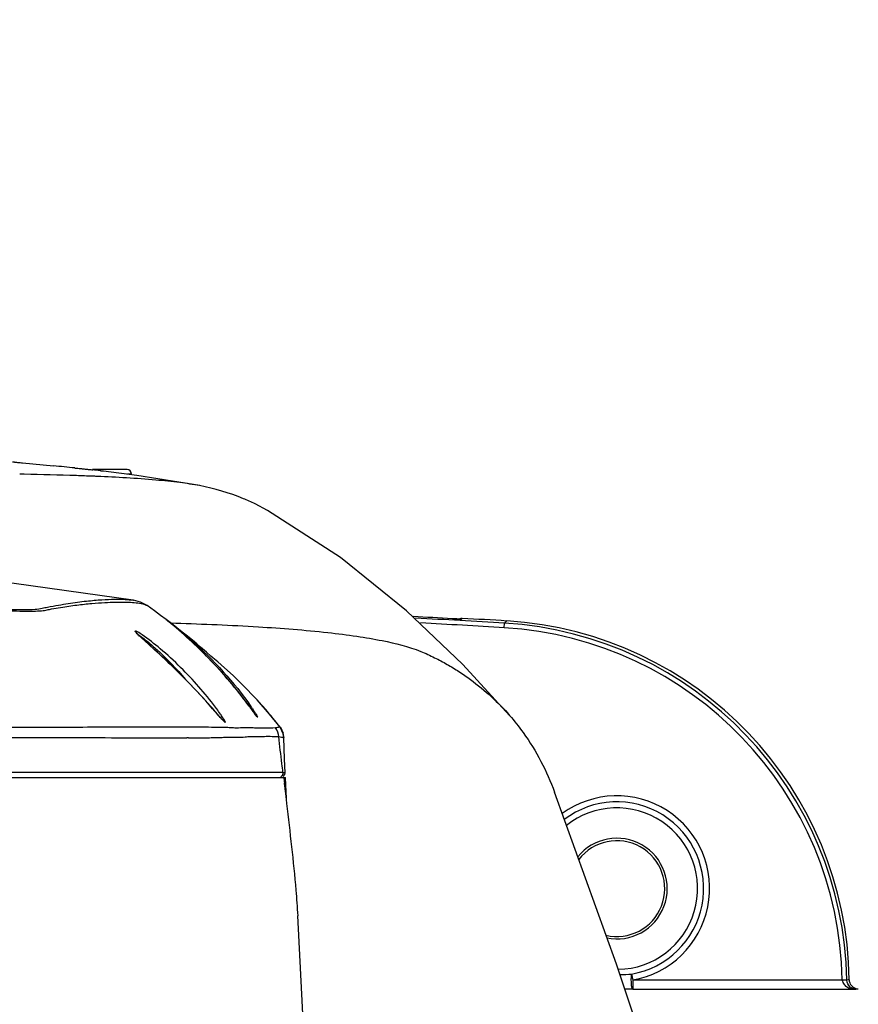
# Model space of a CAD drawing. Header units: millimetres. Extents: x 5828 to 6704, y 123 to 421.
# Tile 39 of 145: x 6422.78 to 6427.38, y 212.68 to 218.08. Entities that reach past the tile are written whole.
import ezdxf

# ---------------------------------------------------------------- set-up
doc = ezdxf.new("R2010")
doc.units = ezdxf.units.MM
doc.layers.add('外形图', color=7, linetype='Continuous')
doc.layers.add('尺寸标注', color=7, linetype='Continuous')
doc.styles.add('微软雅黑', font='msyh.ttc', dxfattribs={"height": 1.5})
doc.dimstyles.new('尺寸标注_1_20比例', dxfattribs={"dimtxt": 1.5, "dimasz": 1.25, "dimexe": 0.5, "dimexo": 0.4, "dimgap": 0.5, "dimtad": 1, "dimdec": 1, "dimlfac": 20, "dimdsep": 46, "dimtxsty": '微软雅黑', "dimcen": 0.09, "dimadec": 0, "dimazin": 0, "dimtp": 0.01, "dimtm": 0.01, "dimtfac": 1, "dimtdec": 1, "dimtofl": 0, "dimtmove": 0, "dimatfit": 3, "dimfxl": 1, "dimtolj": 1, "dimarcsym": 0})

# ---------------------------------------------------------------- blocks, each defined once
blk = doc.blocks.new('*D1113')
at = {"layer": 'Defpoints', "color": 0}
for p in [(6420.6767, 219.4485), (6417.8017, 209.8115), (6420.6767, 208.845)]:
    blk.add_point(p, dxfattribs=at)
at = {"layer": '尺寸标注', "color": 0, "lineweight": -2}
for p, q in [((6417.8017, 210.2115), (6417.8017, 219.9485)), ((6420.6767, 209.245), (6420.6767, 219.9485)), ((6416.5517, 219.4485), (6410.0369, 219.4485)), ((6421.9267, 219.4485), (6423.1767, 219.4485))]:
    blk.add_line(p, q, dxfattribs=at)
at = {"layer": '尺寸标注', "color": 0}
for points in [[(6416.5517, 219.2402), (6416.5517, 219.6568), (6417.8017, 219.4485)], [(6421.9267, 219.6568), (6421.9267, 219.2402), (6420.6767, 219.4485)]]:
    blk.add_solid(points, dxfattribs=at)
at = {"layer": '尺寸标注', "color": 0, "insert": (6412.3647, 220.7116), "char_height": 1.5, "attachment_point": 5, "style": '微软雅黑'}
blk.add_mtext('\\A1;57.5', dxfattribs=at)
blk = doc.blocks.new('*D1114')
at = {"layer": 'Defpoints', "color": 0}
for p in [(6417.8017, 209.8115), (6417.8017, 208.5615), (6436.6014, 208.5615)]:
    blk.add_point(p, dxfattribs=at)
at = {"layer": '尺寸标注', "color": 0, "lineweight": -2}
for p, q in [((6436.6014, 211.0615), (6436.6014, 215.7247)), ((6418.2017, 209.8115), (6437.1014, 209.8115)), ((6418.2017, 208.5615), (6437.1014, 208.5615)), ((6436.6014, 207.3115), (6436.6014, 206.0615))]:
    blk.add_line(p, q, dxfattribs=at)
at = {"layer": '尺寸标注', "color": 0}
for points in [[(6436.3931, 211.0615), (6436.8098, 211.0615), (6436.6014, 209.8115)], [(6436.8098, 207.3115), (6436.3931, 207.3115), (6436.6014, 208.5615)]]:
    blk.add_solid(points, dxfattribs=at)
at = {"layer": '尺寸标注', "color": 0, "insert": (6435.3258, 214.1904), "char_height": 1.5, "attachment_point": 5, "rotation": 90, "style": '微软雅黑'}
blk.add_mtext('\\A1;25', dxfattribs=at)

msp = doc.modelspace()

# ---------------------------------------------------------------- linework, layer by layer
at = {"layer": '外形图', "color": 7, "linetype": 'Continuous'}
for p, q in [((6422.7901, 215.6487), (6422.9601, 215.6322)), ((6422.8002, 215.5858), (6422.7753, 215.5863)), ((6423.3642, 215.6115), (6423.1739, 215.6115)), ((6423.2358, 215.6039), (6423.2364, 215.604)), ((6423.3892, 215.5865), (6423.3664, 215.5865)), ((6423.3892, 215.5835), (6423.3892, 215.5865)), ((6424.135, 215.3877), (6424.0672, 215.4231)), ((6423.3987, 214.8943), (6422.2122, 215.0599)), ((6423.3987, 214.8944), (6423.399, 214.8943)), ((6423.4741, 214.865), (6423.4742, 214.865)), ((6423.5785, 214.7889), (6423.5485, 214.8114)), ((6423.6035, 214.7679), (6423.5828, 214.7848)), ((6423.6013, 214.7697), (6423.6046, 214.7697)), ((6423.6121, 214.7609), (6423.6035, 214.7679)), ((6423.6046, 214.7697), (6423.6319, 214.7689)), ((6423.622, 214.7526), (6423.6121, 214.7609)), ((6425.1602, 214.7926), (6425.1492, 214.7931)), ((6425.1735, 214.7919), (6425.1602, 214.7926)), ((6425.1842, 214.7914), (6425.1735, 214.7919)), ((6425.1992, 214.7912), (6425.2031, 214.7949)), ((6425.434, 214.7436), (6425.4355, 214.7686)), ((6425.4486, 214.7805), (6425.4355, 214.7686)), ((6423.4217, 214.7092), (6423.4175, 214.7136)), ((6423.6334, 214.743), (6423.622, 214.7526)), ((6423.6462, 214.7321), (6423.6334, 214.743)), ((6423.6605, 214.7197), (6423.6462, 214.7321)), ((6423.8003, 214.6087), (6423.7671, 214.6372)), ((6423.8289, 214.3049), (6423.8015, 214.3357)), ((6424.041, 214.305), (6424.0249, 214.3267)), ((6424.0839, 214.341), (6424.069, 214.3573)), ((6424.146, 214.2699), (6424.0782, 214.3475)), ((6423.8704, 214.2577), (6423.8289, 214.3049)), ((6424.069, 214.2672), (6424.041, 214.305)), ((6424.2042, 214.1975), (6424.146, 214.2699)), ((6424.2241, 214.1402), (6424.2246, 214.1398)), ((6424.2286, 214.0242), (6424.2246, 214.1398)), ((6424.2246, 214.1398), (6424.2246, 214.1398)), ((6424.2316, 213.9477), (6424.2286, 214.0242)), ((6424.2196, 213.9483), (6417.5645, 213.9481)), ((6424.2287, 213.9478), (6424.2315, 213.9477)), ((6424.2287, 213.9478), (6424.2317, 213.9476)), ((6424.23, 213.9379), (6424.2315, 213.9477)), ((6417.5623, 213.9215), (6424.233, 213.9215)), ((6424.2209, 213.926), (6424.23, 213.9379)), ((6424.2352, 213.8788), (6424.2333, 213.9215)), ((6424.2297, 213.8784), (6424.2376, 213.8117)), ((6424.232, 213.8594), (6424.2297, 213.8784)), ((6424.235, 213.8332), (6424.232, 213.8594)), ((6424.2387, 213.8086), (6424.2352, 213.8788)), ((6424.2389, 213.7997), (6424.235, 213.8332)), ((6424.2413, 213.7791), (6424.2389, 213.7997)), ((6424.3563, 212.1069), (6424.3015, 213.1622)), ((6426.1329, 212.8422), (6426.1386, 212.8096)), ((6426.1386, 212.8096), (6426.1386, 212.7596)), ((6427.2887, 212.8096), (6426.1386, 212.8096)), ((6426.1386, 212.7596), (6426.0954, 212.7596)), ((6426.1386, 212.7596), (6427.3624, 212.7596)), ((6427.3748, 212.7615), (6427.3765, 212.7615))]:
    msp.add_line(p, q, dxfattribs=at)
for points in [[(6423.7628, 215.5235), (6423.4186, 215.5795), (6423.2358, 215.6039)], [(6425.4636, 214.2624), (6425.2062, 214.5417), (6424.8971, 214.8363), (6424.5346, 215.1287), (6424.1351, 215.3878)], [(6423.4742, 214.8651), (6423.4375, 214.884), (6423.399, 214.8943)], [(6423.5485, 214.8114), (6423.5146, 214.8362), (6423.4742, 214.865)], [(6423.6381, 214.7429), (6423.6085, 214.766), (6423.5785, 214.7889)], [(6425.1955, 214.7911), (6425.1959, 214.7911), (6425.1958, 214.7911), (6425.1943, 214.7911), (6425.1917, 214.7912), (6425.1884, 214.7913), (6425.1842, 214.7914)], [(6423.5137, 214.6243), (6423.4544, 214.6782), (6423.4437, 214.688), (6423.4347, 214.6965), (6423.4273, 214.7035), (6423.4217, 214.7092)], [(6423.7671, 214.6372), (6423.7464, 214.6547), (6423.7226, 214.6746), (6423.6957, 214.6968), (6423.6672, 214.7198), (6423.6381, 214.7429)], [(6424.0249, 214.3267), (6424.0152, 214.3394), (6424.0041, 214.3539), (6423.9918, 214.3696), (6423.9786, 214.3864), (6423.9641, 214.4045), (6423.9475, 214.4248), (6423.9279, 214.4482), (6423.906, 214.4737), (6423.8837, 214.4991), (6423.8634, 214.5215), (6423.8446, 214.5419), (6423.8267, 214.5608), (6423.8103, 214.5778), (6423.7952, 214.5932), (6423.7809, 214.6076), (6423.7673, 214.6209), (6423.7547, 214.6333), (6423.7429, 214.6446), (6423.7319, 214.655), (6423.7216, 214.6646), (6423.7119, 214.6736), (6423.7025, 214.6822), (6423.6935, 214.6905), (6423.6847, 214.6983), (6423.6763, 214.7058), (6423.6605, 214.7197)], [(6423.8015, 214.3357), (6423.7859, 214.3529), (6423.769, 214.3714), (6423.7507, 214.3913), (6423.7308, 214.4124), (6423.7094, 214.4349), (6423.6848, 214.4601), (6423.6562, 214.4889), (6423.6269, 214.5178), (6423.6003, 214.5435), (6423.5762, 214.5664), (6423.5537, 214.5875), (6423.5328, 214.6068), (6423.5137, 214.6243)], [(6423.8351, 214.5787), (6423.8239, 214.5883), (6423.8003, 214.6087)], [(6424.069, 214.3573), (6424.0036, 214.4252), (6423.9462, 214.4806), (6423.8987, 214.5239), (6423.8617, 214.5561), (6423.8351, 214.5787)], [(6423.8963, 214.2298), (6423.8962, 214.23), (6423.894, 214.232), (6423.89, 214.2361), (6423.8846, 214.2418), (6423.8781, 214.2491), (6423.8704, 214.2577)], [(6424.0773, 214.2564), (6424.0774, 214.2563), (6424.077, 214.2568), (6424.0752, 214.259), (6424.0725, 214.2625), (6424.069, 214.2672)], [(6424.2246, 214.14), (6424.2217, 214.1608), (6424.2038, 214.1981)], [(6426.7882, 210.3557), (6426.7336, 210.5869), (6426.6498, 210.9319), (6426.5198, 211.4215), (6426.3228, 212.0795), (6426.0496, 212.8965), (6425.7104, 213.8407)]]:
    msp.add_lwpolyline(points, dxfattribs=at)
for centre, radius, start, end in [((6419.0341, 175.385), 40.4382, 84.25986, 84.42855), ((6422.7013, 203.9988), 11.5861, 87.53116, 87.66134), ((6422.0324, 204.7795), 10.8911, 83.7605, 83.97372), ((6423.3642, 215.5865), 0.025, 0, 90), ((6421.8017, 154.8914), 59.9952, 86.801519, 87.007354), ((6421.8017, 154.8914), 59.9873, 86.527142, 86.993899), ((6421.8017, 154.8914), 59.9623, 86.527209, 86.966586), ((6425.3146, 217.7571), 2.9686, 266.805, 267.1742), ((6425.2582, 216.6182), 1.8283, 267.1798, 267.6318), ((6425.2262, 215.8599), 1.0693, 267.6674, 267.8347), ((6425.1985, 215.0029), 0.2118, 268.6781, 269.0782), ((6425.1971, 214.9188), 0.1277, 269.0723, 269.6438), ((6425.1978, 214.7661), 0.0251, 86.7413, 95.0124), ((6421.8017, 154.8914), 60, 86.515409, 86.750135), ((6425.3145, 212.7727), 1.9996, 1.0427, 86.5299), ((6425.3271, 212.7846), 1.9996, 0.7525, 86.5198), ((6423.6595, 214.946), 0.3359, 224.4444, 225.5372), ((6425.3145, 212.7727), 1.9746, 1.0728, 86.5321), ((6425.6243, 217.0529), 3.2169, 227.4563, 227.6112), ((6422.421, 212.8321), 2.2456, 40.6748, 42.2198), ((6422.6646, 213.4226), 1.4787, 36.2963, 36.7431), ((6422.9079, 213.5272), 1.3804, 33.9388, 34.6041), ((6422.4094, 212.8222), 2.2609, 37.4721, 40.673), ((6424.1582, 214.4868), 0.3673, 222.9885, 223.428), ((6424.1238, 214.137), 0.1004, 1.7989, 15.7102), ((6423.5754, 224.4415), 10.3031, 269.91152, 270.02887), ((6423.5734, 227.1719), 13.0335, 270.03137, 270.21764), ((6423.696, 210.0909), 4.0479, 89.9335, 90.0556), ((6421.9342, 213.6034), 2.312, 6.83, 7.1914), ((6426.0517, 213.3115), 0.5093, 279.8203, 126.0132), ((6426.0517, 213.3115), 0.4762, 279.8203, 127.2748), ((6426.0517, 213.3115), 0.4432, 270.9035, 128.6528), ((6426.0517, 213.3115), 0.2765, 258.3782, 140.9535), ((6426.0517, 213.3115), 0.2629, 256.6397, 142.6363), ((6426.051, 213.8673), 1.0283, 270.9858, 274.5697), ((6427.3765, 212.8115), 0.05, 180.7403, 254.3768), ((6427.3766, 212.8119), 0.0504, 254.4078, 269.9202)]:
    msp.add_arc(centre, radius, start, end, dxfattribs=at)
for points, knots in [([(6422.7364, 215.6546), (6422.7364, 215.6543), (6422.7382, 215.6545), (6422.7402, 215.6537), (6422.7449, 215.6535), (6422.7507, 215.6527), (6422.7584, 215.6519), (6422.7717, 215.6506), (6422.7825, 215.6495), (6422.7901, 215.6487)], [0, 0, 0, 0, 0.016698, 0.065497, 0.146088, 0.258033, 0.400518, 0.572518, 1, 1, 1, 1]), ([(6423.0786, 215.6204), (6423.0817, 215.6201), (6423.0937, 215.6189), (6423.1057, 215.6177), (6423.1146, 215.6168)], [0, 0, 0, 0, 0.257162, 1, 1, 1, 1]), ([(6423.1741, 215.5752), (6423.1448, 215.5764), (6423.0202, 215.5811), (6422.8955, 215.5841), (6422.8002, 215.5858)], [0, 0, 0, 0, 0.235011, 1, 1, 1, 1]), ([(6423.1146, 215.6168), (6423.1174, 215.6165), (6423.1283, 215.6154), (6423.1392, 215.6142), (6423.1473, 215.6134)], [0, 0, 0, 0, 0.260454, 1, 1, 1, 1]), ([(6423.1473, 215.6134), (6423.1498, 215.6131), (6423.1593, 215.6122), (6423.1688, 215.6112), (6423.1758, 215.6104)], [0, 0, 0, 0, 0.264544, 1, 1, 1, 1]), ([(6423.7626, 215.5236), (6423.7268, 215.5302), (6423.6469, 215.5418), (6423.4596, 215.5611), (6423.3079, 215.5695), (6423.2004, 215.5741)], [0, 0, 0, 0, 0.193603, 0.428394, 1, 1, 1, 1]), ([(6423.2161, 215.6061), (6423.2178, 215.6059), (6423.2232, 215.6053), (6423.2286, 215.6047), (6423.2323, 215.6043)], [0, 0, 0, 0, 0.319338, 1, 1, 1, 1]), ([(6423.2323, 215.6043), (6423.2327, 215.6042), (6423.2339, 215.6041), (6423.235, 215.604), (6423.2358, 215.604)], [0, 0, 0, 0, 0.331999, 1, 1, 1, 1]), ([(6424.0672, 215.4231), (6424.0459, 215.4333), (6423.9481, 215.477), (6423.8447, 215.5085), (6423.7626, 215.5236)], [0, 0, 0, 0, 0.22103, 1, 1, 1, 1]), ([(6422.1676, 214.8686), (6422.2535, 214.8632), (6422.4095, 214.8532), (6422.5941, 214.8421), (6422.717, 214.8367), (6422.789, 214.8347), (6422.8471, 214.8346), (6422.8914, 214.8362), (6422.9242, 214.8407), (6422.9584, 214.8487), (6422.9985, 214.8543), (6423.0448, 214.8617), (6423.1019, 214.8705), (6423.1677, 214.8764), (6423.2572, 214.8839), (6423.3197, 214.8851), (6423.3582, 214.884)], [0, 0, 0, 0, 0.215976, 0.392528, 0.464434, 0.524841, 0.573427, 0.610204, 0.636054, 0.656549, 0.69841, 0.737575, 0.774299, 0.843345, 0.903327, 1, 1, 1, 1]), ([(6422.1678, 214.8772), (6422.2717, 214.8705), (6422.4179, 214.8605), (6422.5997, 214.8498), (6422.7058, 214.8448), (6422.7902, 214.843), (6422.8524, 214.8435), (6422.896, 214.8493), (6422.9382, 214.8597), (6422.9861, 214.8672), (6423.0571, 214.8802), (6423.1368, 214.8897), (6423.222, 214.8978), (6423.2928, 214.9008), (6423.3502, 214.9002), (6423.384, 214.8971), (6423.3987, 214.8944)], [0, 0, 0, 0, 0.252609, 0.355769, 0.441867, 0.5104, 0.560574, 0.59255, 0.617019, 0.665901, 0.710197, 0.792013, 0.860588, 0.91789, 0.963781, 1, 1, 1, 1]), ([(6423.3582, 214.884), (6423.3632, 214.8839), (6423.3817, 214.8833), (6423.4002, 214.882), (6423.4136, 214.8806)], [0, 0, 0, 0, 0.273648, 1, 1, 1, 1]), ([(6423.4136, 214.8806), (6423.4262, 214.8792), (6423.4469, 214.8762), (6423.4674, 214.8697), (6423.4741, 214.865)], [0, 0, 0, 0, 0.608339, 1, 1, 1, 1]), ([(6423.5806, 214.7866), (6423.5802, 214.7874), (6423.5857, 214.7823), (6423.5892, 214.7805), (6423.6005, 214.7712), (6423.6078, 214.7657), (6423.6123, 214.7622)], [0, 0, 0, 0, 0.06417, 0.259973, 0.576603, 1, 1, 1, 1]), ([(6423.5907, 214.7784), (6423.5882, 214.7804), (6423.5854, 214.7836), (6423.581, 214.7856), (6423.5806, 214.7866)], [0, 0, 0, 0, 0.738233, 1, 1, 1, 1]), ([(6424.0352, 214.3128), (6423.9668, 214.4046), (6423.8282, 214.5695), (6423.6692, 214.7146), (6423.5914, 214.7777)], [0, 0, 0, 0, 0.533378, 1, 1, 1, 1]), ([(6423.6123, 214.7622), (6423.6484, 214.7337), (6423.8084, 214.6001), (6423.9518, 214.4449), (6424.0441, 214.3111)], [0, 0, 0, 0, 0.220567, 1, 1, 1, 1]), ([(6423.6319, 214.7689), (6423.7831, 214.7642), (6424.0614, 214.7526), (6424.3928, 214.7271), (6424.6192, 214.6984), (6424.7906, 214.6698), (6424.9352, 214.6337), (6425.0506, 214.5808), (6425.1202, 214.5431), (6425.1863, 214.5036), (6425.2691, 214.4455), (6425.3643, 214.3675), (6425.4326, 214.298), (6425.4636, 214.2624)], [0, 0, 0, 0, 0.231193, 0.425523, 0.507801, 0.57977, 0.691225, 0.73391, 0.773368, 0.812166, 0.851547, 0.927789, 1, 1, 1, 1]), ([(6425.1858, 214.7914), (6425.1865, 214.7913), (6425.1891, 214.7912), (6425.1917, 214.7912), (6425.1936, 214.7911)], [0, 0, 0, 0, 0.285745, 1, 1, 1, 1]), ([(6425.1963, 214.7911), (6425.1967, 214.7911), (6425.1977, 214.7911), (6425.1987, 214.791), (6425.1992, 214.7912)], [0, 0, 0, 0, 0.40242, 1, 1, 1, 1]), ([(6423.4474, 214.7041), (6423.4381, 214.7105), (6423.4338, 214.7143), (6423.4075, 214.7279), (6423.4086, 214.7246)], [0, 0, 0, 0, 0.764781, 1, 1, 1, 1]), ([(6423.4197, 214.7108), (6423.4169, 214.7137), (6423.4133, 214.718), (6423.4088, 214.7228), (6423.4087, 214.7247)], [0, 0, 0, 0, 0.675469, 1, 1, 1, 1]), ([(6423.4492, 214.6828), (6423.4468, 214.685), (6423.4384, 214.6927), (6423.4301, 214.7005), (6423.4242, 214.7063)], [0, 0, 0, 0, 0.282198, 1, 1, 1, 1]), ([(6423.4266, 214.7043), (6423.4341, 214.7001), (6423.4519, 214.6874), (6423.4691, 214.6739), (6423.4793, 214.6656)], [0, 0, 0, 0, 0.393901, 1, 1, 1, 1]), ([(6423.8495, 214.3072), (6423.7917, 214.3847), (6423.6937, 214.4957), (6423.5544, 214.6234), (6423.4819, 214.6807), (6423.4474, 214.7041)], [0, 0, 0, 0, 0.511714, 0.779625, 1, 1, 1, 1]), ([(6423.6645, 214.4806), (6423.6283, 214.5169), (6423.5594, 214.5832), (6423.4883, 214.6471), (6423.4556, 214.6769)], [0, 0, 0, 0, 0.536891, 1, 1, 1, 1]), ([(6423.4793, 214.6656), (6423.4961, 214.6519), (6423.5693, 214.5882), (6423.6364, 214.5176), (6423.6851, 214.4602)], [0, 0, 0, 0, 0.223055, 1, 1, 1, 1]), ([(6423.8338, 214.2992), (6423.8212, 214.3135), (6423.7663, 214.3754), (6423.7094, 214.4355), (6423.6645, 214.4806)], [0, 0, 0, 0, 0.230792, 1, 1, 1, 1]), ([(6423.8567, 214.2731), (6423.8549, 214.2752), (6423.8473, 214.2839), (6423.8396, 214.2926), (6423.8338, 214.2992)], [0, 0, 0, 0, 0.239405, 1, 1, 1, 1]), ([(6423.8831, 214.2601), (6423.8811, 214.2631), (6423.8724, 214.2758), (6423.8634, 214.2884), (6423.8564, 214.2979)], [0, 0, 0, 0, 0.228909, 1, 1, 1, 1]), ([(6423.8895, 214.2364), (6423.8871, 214.2388), (6423.8761, 214.251), (6423.8653, 214.2633), (6423.8567, 214.2731)], [0, 0, 0, 0, 0.206665, 1, 1, 1, 1]), ([(6424.077, 214.2567), (6424.0746, 214.2597), (6424.0606, 214.2783), (6424.0469, 214.2972), (6424.0352, 214.3128)], [0, 0, 0, 0, 0.165254, 1, 1, 1, 1]), ([(6424.0531, 214.2979), (6424.0569, 214.2922), (6424.0637, 214.2818), (6424.0727, 214.2681), (6424.0777, 214.2586), (6424.0812, 214.2539), (6424.0813, 214.2522)], [0, 0, 0, 0, 0.384456, 0.694994, 0.907263, 1, 1, 1, 1]), ([(6423.9039, 214.2242), (6423.9029, 214.2285), (6423.8957, 214.2407), (6423.8883, 214.2523), (6423.8831, 214.2601)], [0, 0, 0, 0, 0.319461, 1, 1, 1, 1]), ([(6423.904, 214.2243), (6423.9039, 214.2231), (6423.8955, 214.2287), (6423.8943, 214.2312), (6423.8914, 214.2343)], [0, 0, 0, 0, 0.215792, 1, 1, 1, 1]), ([(6424.0813, 214.2522), (6424.0812, 214.2518), (6424.0784, 214.2547), (6424.078, 214.2554), (6424.077, 214.2567)], [0, 0, 0, 0, 0.217097, 1, 1, 1, 1]), ([(6425.4636, 214.2624), (6425.4899, 214.2321), (6425.591, 214.1036), (6425.668, 213.9564), (6425.7104, 213.8407)], [0, 0, 0, 0, 0.245581, 1, 1, 1, 1]), ([(6423.845, 214.1962), (6423.8229, 214.1965), (6423.7889, 214.1983), (6423.735, 214.1974), (6423.6234, 214.1968), (6423.3917, 214.1973), (6423.0032, 214.1964), (6422.4831, 214.1956), (6421.6169, 214.1949), (6420.9275, 214.1936), (6420.4494, 214.1942)], [0, 0, 0, 0, 0.019519, 0.030072, 0.047612, 0.118115, 0.234771, 0.390866, 0.577641, 1, 1, 1, 1]), ([(6424.1794, 214.1936), (6424.1582, 214.1923), (6424.1276, 214.1929), (6424.0864, 214.1914), (6424.0542, 214.1937), (6424.0169, 214.1952), (6423.9813, 214.1927), (6423.9474, 214.1929), (6423.9166, 214.1954), (6423.8819, 214.1965), (6423.8577, 214.196), (6423.845, 214.1962)], [0, 0, 0, 0, 0.189819, 0.274681, 0.369552, 0.47906, 0.60893, 0.688819, 0.782941, 0.885691, 1, 1, 1, 1]), ([(6424.2037, 214.1977), (6424.2022, 214.1976), (6424.194, 214.1969), (6424.186, 214.1951), (6424.1794, 214.1936)], [0, 0, 0, 0, 0.17544, 1, 1, 1, 1]), ([(6424.2041, 214.1975), (6424.2041, 214.1976), (6424.2039, 214.1976), (6424.2038, 214.1977), (6424.2037, 214.1977)], [0, 0, 0, 0, 0.398073, 1, 1, 1, 1]), ([(6420.5265, 214.1447), (6420.844, 214.1444), (6421.3126, 214.1436), (6421.9221, 214.1435), (6422.3418, 214.1424), (6422.7216, 214.1411), (6423.0524, 214.1406), (6423.3262, 214.1401), (6423.4888, 214.1385), (6423.5595, 214.1384)], [0, 0, 0, 0, 0.314065, 0.463447, 0.602927, 0.729197, 0.839158, 0.930133, 1, 1, 1, 1]), ([(6423.6229, 214.1385), (6423.6294, 214.1385), (6423.6524, 214.1386), (6423.6755, 214.1387), (6423.6921, 214.1387)], [0, 0, 0, 0, 0.279024, 1, 1, 1, 1]), ([(6423.7007, 214.1387), (6423.709, 214.1387), (6423.7344, 214.1386), (6423.7598, 214.1381), (6423.7769, 214.1383)], [0, 0, 0, 0, 0.325778, 1, 1, 1, 1]), ([(6423.7769, 214.1383), (6423.7814, 214.1384), (6423.798, 214.1388), (6423.8145, 214.1399), (6423.8265, 214.1403)], [0, 0, 0, 0, 0.272311, 1, 1, 1, 1]), ([(6423.8265, 214.1403), (6423.8371, 214.1406), (6423.8511, 214.1407), (6423.8652, 214.1409), (6423.8685, 214.141)], [0, 0, 0, 0, 0.758555, 1, 1, 1, 1]), ([(6423.8685, 214.141), (6423.872, 214.1411), (6423.8851, 214.1416), (6423.8982, 214.1425), (6423.9079, 214.1427)], [0, 0, 0, 0, 0.263196, 1, 1, 1, 1]), ([(6423.9079, 214.1427), (6423.9276, 214.1432), (6423.9625, 214.1408), (6424.0067, 214.1439), (6424.0394, 214.147), (6424.0713, 214.1472), (6424.1074, 214.1466), (6424.1512, 214.1483), (6424.1807, 214.1462), (6424.1966, 214.1456)], [0, 0, 0, 0, 0.204668, 0.362186, 0.459234, 0.545659, 0.693747, 0.834037, 1, 1, 1, 1]), ([(6424.2196, 213.9488), (6424.2177, 213.9649), (6424.21, 214.0305), (6424.2021, 214.0961), (6424.1966, 214.1456)], [0, 0, 0, 0, 0.245267, 1, 1, 1, 1]), ([(6424.1966, 214.1456), (6424.2016, 214.1448), (6424.2091, 214.1434), (6424.2182, 214.1415), (6424.2226, 214.141), (6424.2241, 214.1402)], [0, 0, 0, 0, 0.537225, 0.811577, 1, 1, 1, 1]), ([(6424.2246, 213.9215), (6424.2254, 213.9142), (6424.2265, 213.9047), (6424.2277, 213.8952), (6424.228, 213.8929)], [0, 0, 0, 0, 0.760765, 1, 1, 1, 1]), ([(6424.3025, 213.1623), (6424.2997, 213.209), (6424.2843, 213.4151), (6424.2599, 213.6204), (6424.2413, 213.7791)], [0, 0, 0, 0, 0.226868, 1, 1, 1, 1]), ([(6426.1386, 212.7596), (6426.1375, 212.7597), (6426.1356, 212.7632), (6426.1342, 212.769), (6426.1327, 212.7783), (6426.1313, 212.794), (6426.1309, 212.8156), (6426.1318, 212.8334), (6426.1329, 212.8422)], [0, 0, 0, 0, 0.036842, 0.116271, 0.231178, 0.364121, 0.682225, 1, 1, 1, 1]), ([(6427.2887, 212.8096), (6427.289, 212.8051), (6427.2906, 212.7961), (6427.3, 212.7815), (6427.3168, 212.7691), (6427.3392, 212.7613), (6427.3547, 212.7597), (6427.3624, 212.7596)], [0, 0, 0, 0, 0.140908, 0.274872, 0.524716, 0.76424, 1, 1, 1, 1]), ([(6427.3137, 212.8091), (6427.3136, 212.8092), (6427.3128, 212.8091), (6427.3114, 212.8093), (6427.3091, 212.8093), (6427.3046, 212.8095), (6427.2977, 212.8096), (6427.2918, 212.8096), (6427.2887, 212.8096)], [0, 0, 0, 0, 0.022954, 0.08209, 0.17543, 0.299812, 0.622348, 1, 1, 1, 1]), ([(6427.3624, 212.7596), (6427.3517, 212.7597), (6427.3261, 212.7688), (6427.314, 212.7949), (6427.3137, 212.8091)], [0, 0, 0, 0, 0.430866, 1, 1, 1, 1])]:
    msp.add_open_spline(points, degree=3, knots=knots, dxfattribs=at)
for points in [[(6425.2031, 214.7949), (6425.1987, 214.7952), (6425.194, 214.7941), (6425.19, 214.792)], [(6423.4087, 214.7247), (6423.4124, 214.7219), (6423.4153, 214.7179), (6423.4169, 214.7135)], [(6424.1966, 214.1456), (6424.1951, 214.1625), (6424.189, 214.1796), (6424.1794, 214.1936)], [(6424.2037, 214.1977), (6424.2113, 214.1878), (6424.2171, 214.1762), (6424.2204, 214.1642)], [(6424.2196, 213.9483), (6424.2202, 213.9397), (6424.2152, 213.9298), (6424.2079, 213.9252)], [(6424.2196, 213.9488), (6424.2206, 213.9489), (6424.2216, 213.9487), (6424.2225, 213.9486)], [(6424.2225, 213.9486), (6424.2246, 213.9483), (6424.2266, 213.9479), (6424.2287, 213.9478)], [(6427.3265, 212.8108), (6427.3222, 212.8107), (6427.3179, 212.8101), (6427.3137, 212.8091)], [(6427.3624, 212.7596), (6427.3664, 212.7607), (6427.3706, 212.7613), (6427.3748, 212.7615)]]:
    msp.add_open_spline(points, degree=3, dxfattribs=at)

# ---------------------------------------------------------------- dimensions: what is measured, and where the dimension line sits
at = {"layer": '尺寸标注'}
dim = msp.add_linear_dim(base=(6420.6767, 219.4485), p1=(6417.8017, 209.8115), p2=(6420.6767, 208.845), dimstyle='尺寸标注_1_20比例', dxfattribs=at)
dim.commit()
dim.dimension.update_dxf_attribs({"geometry": '*D1113', "text_midpoint": (6412.3647, 219.4485), "dimtype": 160})
dim = msp.add_linear_dim(base=(6436.6014, 208.5615), p1=(6417.8017, 209.8115), p2=(6417.8017, 208.5615), angle=90, dimstyle='尺寸标注_1_20比例', dxfattribs=at)
dim.commit()
dim.dimension.update_dxf_attribs({"geometry": '*D1114', "text_midpoint": (6436.6014, 214.1904), "dimtype": 160})

doc.saveas('drawing.dxf')
